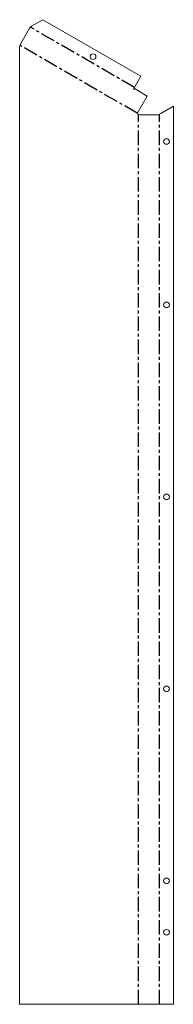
# Model space of a CAD drawing. Header units: millimetres. Extents: x 0 to 135, y 0 to 862.
import ezdxf

# ---------------------------------------------------------------- set-up
doc = ezdxf.new("R2010")
doc.units = ezdxf.units.MM
doc.linetypes.add('CENTERX2', pattern=[20.32, 12.7, -2.54, 2.54, -2.54])

msp = doc.modelspace()

# ---------------------------------------------------------------- linework, layer by layer
at = {"color": 7, "linetype": 'Continuous', "lineweight": 18}
for p, q in [((20.36, 861.56), (10.36, 855.78)), ((20.36, 861.56), (106.16, 812.01)), ((0.68, 840.17), (8.68, 854.03)), ((8.68, 854.03), (8.89, 854.34)), ((8.89, 854.34), (10.36, 855.78)), ((0, 837.85), (0.68, 840.17)), ((0, 837.85), (0, 0)), ((106.16, 812.01), (99.74, 800.88)), ((99.74, 800.88), (100.17, 800.63)), ((100.17, 800.63), (100.52, 801.24)), ((100.52, 801.24), (111.78, 794.74)), ((111.78, 794.74), (103, 779.53)), ((123.71, 779.53), (134.71, 785.88)), ((134.71, 785.88), (134.71, 0)), ((103, 779.53), (105.36, 778.38)), ((121.36, 778.38), (105.36, 778.38)), ((121.36, 778.38), (123.71, 779.53)), ((0, 0), (134.71, 0))]:
    msp.add_line(p, q, dxfattribs=at)
at = {"color": 7, "linetype": 'CENTERX2'}
for p, q in [((100.58, 802.33), (9.49, 854.93)), ((103.09, 779.69), (0.34, 839.01)), ((104.18, 0), (104.18, 778.96)), ((122.53, 0), (122.53, 778.96))]:
    msp.add_line(p, q, dxfattribs=at)
at = {"color": 7, "linetype": 'Continuous', "lineweight": 18}
for centre in [(64.36, 829.22), (128.71, 755), (128.71, 612), (128.71, 444), (128.71, 276), (128.71, 108), (128.71, 63)]:
    msp.add_circle(centre, 2.5, dxfattribs=at)

doc.saveas('drawing.dxf')
